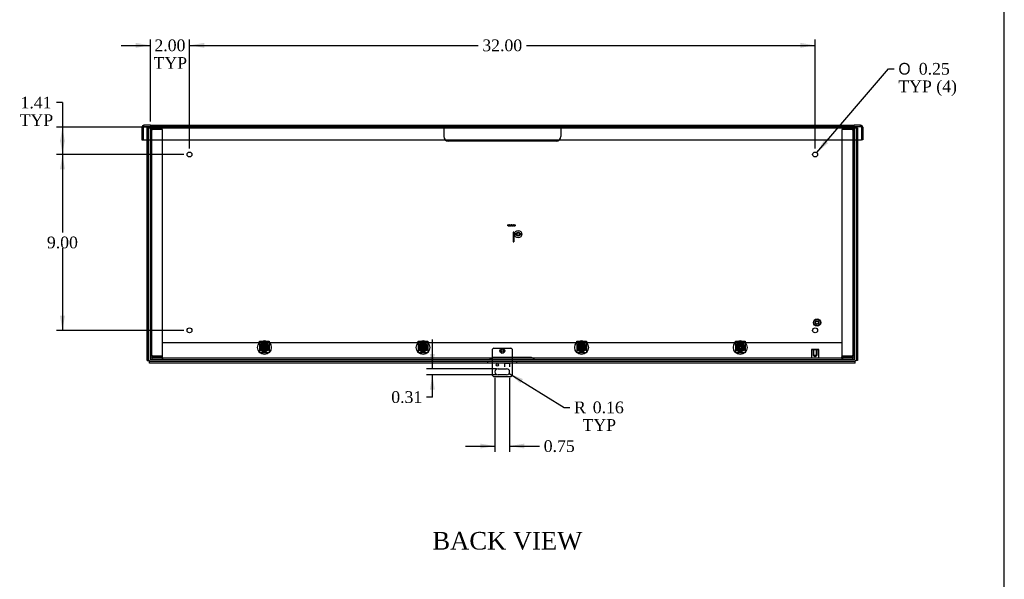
# Model space of a CAD drawing. Header units: inches. Extents: x 1 to 150, y -1 to 99.
# Tile 7 of 8: x 99 to 150, y 28 to 57. Entities that reach past the tile are written whole.
import ezdxf
from ezdxf.enums import TextEntityAlignment as Align
from ezdxf.lldxf.tags import DXFTag

# ---------------------------------------------------------------- set-up
doc = ezdxf.new("R2010")
doc.units = ezdxf.units.IN
doc.header["$MEASUREMENT"] = 0
for name, color, linetype in [('COM55240', 7, 'Continuous'), ('COM70472-31', 7, 'Continuous'), ('COM70473-31', 7, 'Continuous'), ('COM70474-5', 7, 'Continuous'), ('COM70475', 7, 'Continuous'), ('Default', 7, 'Continuous'), ('GRDKITSTARWASHER', 7, 'Continuous'), ('NTS16522', 7, 'Continuous'), ('RNG17670', 7, 'Continuous'), ('RVT19019', 7, 'Continuous'), ('SCS18970', 7, 'Continuous'), ('SCS19475', 7, 'Continuous'), ('STD26152', 7, 'Continuous'), ('WAF250205', 7, 'Continuous')]:
    doc.layers.add(name, color=color, linetype=linetype)
doc.styles.add('SEACAD_Solid_Edge_ANSI1_Symbols', font='txt')
doc.styles.add('SEACAD_Times_New_Roman', font='times.ttf')
tags = doc.linetypes.add('HIDDEN2', pattern=[0.1875, 0.125, -0.0625]).pattern_tags.tags
tags[6:7] = [DXFTag(74, 4), DXFTag(75, 0), DXFTag(340, '0'), DXFTag(46, 0.0), DXFTag(50, 0.0), DXFTag(44, 0.0), DXFTag(45, 0.0)]
tags[4:5] = [DXFTag(74, 4), DXFTag(75, 0), DXFTag(340, '0'), DXFTag(46, 0.0), DXFTag(50, 0.0), DXFTag(44, 0.0), DXFTag(45, 0.0)]
doc.dimstyles.new('HAMMOND_(STH_-_120x80)', dxfattribs={"dimtxt": 0.6, "dimasz": 0.75, "dimexe": 0.3, "dimexo": 0.3, "dimgap": 0.15, "dimtad": 0, "dimtih": 1, "dimtoh": 1, "dimzin": 0, "dimdsep": 46, "dimtxsty": 'SEACAD_Times_New_Roman', "dimblk1": '_SE_FILLED', "dimblk2": '_SE_FILLED', "dimsah": 1, "dimcen": 0.3, "dimadec": 0, "dimazin": 0, "dimtfac": 0.8, "dimtofl": 0, "dimtmove": 1, "dimatfit": 3, "dimfxl": 1, "dimtolj": 1, "dimtzin": 0, "dimarcsym": 0})

# ---------------------------------------------------------------- blocks, each defined once
blk = doc.blocks.new('SE7')
at = {"layer": 'COM55240', "color": 7, "linetype": 'HIDDEN2'}
for p, q in [((123.486, 39.138), (123.486, 39.673)), ((123.548, 39.736), (124.423, 39.736)), ((124.486, 39.673), (124.486, 39.138)), ((123.486, 38.966), (123.486, 39.038)), ((124.111, 38.986), (124.361, 38.986)), ((124.111, 38.966), (124.111, 38.986)), ((124.111, 38.985), (124.361, 38.985)), ((124.111, 38.985), (124.111, 38.966)), ((124.361, 38.986), (124.361, 38.966)), ((124.361, 38.985), (124.361, 38.966)), ((124.486, 39.038), (124.486, 38.966))]:
    blk.add_line(p, q, dxfattribs=at)
at = {"layer": 'COM55240', "color": 7, "linetype": 'Continuous'}
for p, q in [((123.486, 39.038), (123.486, 39.138)), ((123.486, 38.329), (123.486, 38.966)), ((124.111, 38.767), (124.111, 38.966)), ((124.111, 38.966), (124.111, 38.961)), ((124.111, 38.779), (124.111, 38.961)), ((124.111, 38.961), (124.361, 38.961)), ((124.361, 38.966), (124.361, 38.767)), ((124.361, 38.966), (124.361, 38.961)), ((124.361, 38.961), (124.361, 38.779)), ((124.486, 39.138), (124.486, 39.038)), ((124.486, 38.966), (124.486, 38.329)), ((123.767, 38.673), (124.205, 38.673)), ((124.205, 38.361), (123.767, 38.361)), ((124.111, 38.779), (124.111, 38.767)), ((124.111, 38.767), (124.111, 38.767)), ((124.361, 38.767), (124.361, 38.779)), ((124.361, 38.767), (124.361, 38.767)), ((124.423, 38.267), (123.548, 38.267))]:
    blk.add_line(p, q, dxfattribs=at)
at = {"layer": 'COM55240', "color": 7, "linetype": 'HIDDEN2'}
blk.add_circle((123.986, 39.588), 0.0685, dxfattribs=at)
at = {"layer": 'COM55240', "color": 7, "linetype": 'Continuous'}
blk.add_circle((123.736, 38.867), 0.0625, dxfattribs=at)
at = {"layer": 'COM55240', "color": 7, "linetype": 'HIDDEN2'}
for centre, start, end in [((123.6, 39.622), 114.2952, 155.7048), ((124.372, 39.622), 24.2952, 65.7048)]:
    blk.add_arc(centre, 0.125, start, end, dxfattribs=at)
at = {"layer": 'COM55240', "color": 7, "linetype": 'Continuous'}
for centre, radius, start, end in [((123.6, 38.381), 0.125, 204.2952, 245.7048), ((123.767, 38.517), 0.156, 90, 270), ((124.205, 38.517), 0.156, 270, 90), ((124.372, 38.381), 0.125, 294.2952, 335.7048)]:
    blk.add_arc(centre, radius, start, end, dxfattribs=at)
at = {"layer": 'COM70472-31', "color": 7, "linetype": 'HIDDEN2'}
for p, q in [((105.548, 51.03), (105.62, 51.03)), ((105.656, 51.066), (105.656, 51.138)), ((105.986, 51.066), (141.986, 51.066)), ((142.315, 51.066), (142.315, 51.138)), ((142.423, 51.03), (142.351, 51.03)), ((105.814, 50.388), (142.158, 50.388)), ((106.611, 40.013), (141.361, 40.013)), ((106.611, 39.282), (106.611, 39.335)), ((141.361, 39.335), (141.361, 39.282)), ((141.986, 39.21), (105.986, 39.21)), ((106.581, 39.21), (106.581, 39.138)), ((106.611, 39.21), (106.611, 39.138)), ((123.361, 39.21), (123.361, 39.138)), ((123.366, 39.138), (123.366, 39.21)), ((125.486, 39.246), (123.486, 39.246)), ((125.606, 39.138), (125.606, 39.21)), ((125.611, 39.138), (125.611, 39.21)), ((141.361, 39.21), (141.361, 39.138)), ((141.391, 39.21), (141.391, 39.138))]:
    blk.add_line(p, q, dxfattribs=at)
at = {"layer": 'COM70472-31', "color": 7, "linetype": 'Continuous'}
for p, q in [((105.548, 51.03), (105.548, 50.388)), ((105.62, 51.03), (105.62, 50.388)), ((105.621, 51.03), (105.621, 50.388)), ((105.986, 51.138), (105.656, 51.138)), ((105.656, 51.066), (105.986, 51.066)), ((105.986, 51.138), (141.986, 51.138)), ((105.986, 51.138), (105.986, 51.03)), ((105.986, 39.246), (105.986, 51.03)), ((141.986, 51.03), (141.986, 51.138)), ((142.315, 51.138), (141.986, 51.138)), ((141.986, 51.066), (142.315, 51.066)), ((141.986, 51.03), (141.986, 39.246)), ((142.351, 51.03), (142.351, 50.388)), ((142.351, 51.03), (142.351, 50.388)), ((142.423, 51.03), (142.423, 50.388)), ((105.548, 50.388), (105.62, 50.388)), ((105.621, 50.388), (105.814, 50.388)), ((142.158, 50.388), (142.351, 50.388)), ((142.423, 50.388), (142.351, 50.388)), ((105.986, 39.138), (105.986, 39.246)), ((141.986, 39.138), (105.986, 39.138)), ((141.986, 39.246), (141.986, 39.138))]:
    blk.add_line(p, q, dxfattribs=at)
for centre in [(107.986, 49.638), (139.986, 49.638), (107.986, 40.638), (139.986, 40.638)]:
    blk.add_circle(centre, 0.125, dxfattribs=at)
at = {"layer": 'COM70472-31', "color": 7, "linetype": 'HIDDEN2'}
for centre in [(111.814, 39.763), (119.929, 39.763), (128.043, 39.763), (136.158, 39.763)]:
    blk.add_circle(centre, 0.115, dxfattribs=at)
at = {"layer": 'COM70472-31', "color": 7, "linetype": 'Continuous'}
for centre, radius, start, end in [((105.656, 51.03), 0.108, 90, 180), ((105.656, 51.03), 0.036, 90, 180), ((142.315, 51.03), 0.108, 0, 90), ((142.315, 51.03), 0.036, 0, 90)]:
    blk.add_arc(centre, radius, start, end, dxfattribs=at)
for points in [[(105.621, 51.03), (105.622, 51.035), (105.623, 51.04), (105.624, 51.045)], [(142.348, 51.044), (142.349, 51.039), (142.35, 51.034), (142.351, 51.03)]]:
    blk.add_open_spline(points, degree=3, dxfattribs=at)
at = {"layer": 'COM70472-31', "color": 7, "linetype": 'HIDDEN2'}
for points, knots in [([(105.624, 51.045), (105.626, 51.054), (105.628, 51.062), (105.633, 51.084), (105.636, 51.096), (105.642, 51.116), (105.645, 51.124), (105.65, 51.135), (105.653, 51.138), (105.656, 51.138)], [0.0885079, 0.0885079, 0.0885079, 0.0885079, 0.25, 0.25, 0.5, 0.5, 0.75, 0.75, 1, 1, 1, 1]), ([(142.315, 51.138), (142.318, 51.138), (142.321, 51.135), (142.327, 51.124), (142.33, 51.116), (142.336, 51.096), (142.339, 51.084), (142.344, 51.062), (142.346, 51.053), (142.348, 51.044)], [0, 0, 0, 0, 0.25, 0.25, 0.5, 0.5, 0.75, 0.75, 0.9146633, 0.9146633, 0.9146633, 0.9146633]), ([(123.366, 39.138), (123.368, 39.138), (123.37, 39.14), (123.376, 39.147), (123.379, 39.152), (123.387, 39.164), (123.391, 39.171), (123.4, 39.186), (123.405, 39.193), (123.416, 39.207), (123.422, 39.213), (123.434, 39.225), (123.44, 39.23), (123.453, 39.237), (123.459, 39.241), (123.472, 39.245), (123.479, 39.246), (123.486, 39.246)], [0, 0, 0, 0, 0.125, 0.125, 0.25, 0.25, 0.375, 0.375, 0.5, 0.5, 0.625, 0.625, 0.75, 0.75, 0.875, 0.875, 1, 1, 1, 1]), ([(123.366, 39.21), (123.366, 39.21), (123.367, 39.21), (123.369, 39.21), (123.372, 39.211), (123.374, 39.212), (123.377, 39.213), (123.38, 39.215), (123.383, 39.216), (123.386, 39.218), (123.39, 39.22), (123.394, 39.222), (123.398, 39.224), (123.402, 39.226), (123.406, 39.228), (123.415, 39.232), (123.428, 39.237), (123.444, 39.241), (123.459, 39.244), (123.473, 39.245), (123.481, 39.245), (123.486, 39.246)], [0, 0, 0, 0, 0.027466, 0.055461, 0.084035, 0.11323, 0.14308, 0.173615, 0.204858, 0.236824, 0.269518, 0.302936, 0.337071, 0.37191, 0.407439, 0.443638, 0.575107, 0.712953, 0.807502, 0.903408, 1, 1, 1, 1]), ([(125.486, 39.246), (125.493, 39.246), (125.499, 39.245), (125.513, 39.241), (125.519, 39.237), (125.532, 39.23), (125.538, 39.225), (125.55, 39.213), (125.556, 39.207), (125.567, 39.193), (125.572, 39.186), (125.581, 39.171), (125.585, 39.164), (125.593, 39.152), (125.596, 39.147), (125.602, 39.14), (125.604, 39.138), (125.606, 39.138)], [0, 0, 0, 0, 0.125, 0.125, 0.25, 0.25, 0.375, 0.375, 0.5, 0.5, 0.625, 0.625, 0.75, 0.75, 0.875, 0.875, 1, 1, 1, 1]), ([(125.486, 39.246), (125.489, 39.246), (125.495, 39.245), (125.504, 39.245), (125.513, 39.244), (125.521, 39.242), (125.53, 39.241), (125.538, 39.239), (125.546, 39.236), (125.554, 39.233), (125.564, 39.229), (125.576, 39.223), (125.587, 39.218), (125.595, 39.214), (125.599, 39.211), (125.603, 39.21), (125.605, 39.21), (125.606, 39.21)], [0, 0, 0, 0, 0.064467, 0.128729, 0.192586, 0.25584, 0.318296, 0.379772, 0.440105, 0.499142, 0.556739, 0.680356, 0.795221, 0.84942, 0.9015, 0.95162, 1, 1, 1, 1])]:
    blk.add_open_spline(points, degree=3, knots=knots, dxfattribs=at)
at = {"layer": 'COM70473-31', "color": 7, "linetype": 'Continuous'}
for p, q in [((105.814, 51.006), (105.886, 51.006)), ((105.814, 39.091), (105.814, 51.006)), ((105.886, 51.006), (105.922, 51.006)), ((105.886, 39.091), (105.886, 51.006)), ((105.922, 51.006), (105.986, 51.006)), ((141.986, 51.006), (142.05, 51.006)), ((142.05, 51.006), (142.086, 51.006)), ((142.086, 51.006), (142.086, 39.091)), ((142.158, 51.006), (142.086, 51.006)), ((142.158, 51.006), (142.158, 39.091)), ((105.814, 39.091), (105.886, 39.091)), ((105.886, 39.091), (105.922, 39.091)), ((105.922, 39.091), (105.939, 39.091)), ((105.939, 39.091), (105.939, 39.074)), ((105.939, 39.074), (105.939, 39.038)), ((105.939, 38.966), (105.939, 39.038)), ((142.033, 39.038), (105.939, 39.038)), ((142.033, 38.966), (105.939, 38.966)), ((142.033, 39.091), (142.05, 39.091)), ((142.033, 39.074), (142.033, 39.091)), ((142.033, 39.038), (142.033, 39.074)), ((142.033, 38.966), (142.033, 39.038)), ((142.05, 39.091), (142.086, 39.091)), ((142.158, 39.091), (142.086, 39.091))]:
    blk.add_line(p, q, dxfattribs=at)
at = {"layer": 'COM70473-31', "color": 7, "linetype": 'HIDDEN2'}
for p, q in [((105.986, 51.006), (141.986, 51.006)), ((123.236, 39.038), (123.236, 38.966)), ((124.736, 38.966), (124.736, 39.038))]:
    blk.add_line(p, q, dxfattribs=at)
for centre, radius in [((111.814, 39.763), 0.351), ((111.814, 39.763), 0.224), ((111.814, 39.763), 0.129), ((119.929, 39.763), 0.351), ((119.929, 39.763), 0.224), ((119.929, 39.763), 0.129), ((128.043, 39.763), 0.351), ((128.043, 39.763), 0.224), ((128.043, 39.763), 0.129), ((136.158, 39.763), 0.351), ((136.158, 39.763), 0.224), ((136.158, 39.763), 0.129)]:
    blk.add_circle(centre, radius, dxfattribs=at)
at = {"layer": 'COM70474-5', "color": 7, "linetype": 'HIDDEN2'}
for p, q in [((105.986, 50.921), (106.094, 50.921)), ((106.058, 50.938), (106.058, 50.921)), ((106.058, 39.335), (106.058, 50.921)), ((106.094, 51.046), (106.611, 51.046)), ((106.094, 50.974), (106.611, 50.974)), ((106.611, 50.921), (106.094, 50.921)), ((106.611, 51.046), (106.611, 50.974)), ((106.611, 39.335), (106.611, 50.921)), ((141.361, 51.046), (141.361, 50.974)), ((141.361, 51.046), (141.878, 51.046)), ((141.361, 50.974), (141.878, 50.974)), ((141.878, 50.921), (141.361, 50.921)), ((141.361, 50.921), (141.361, 39.335)), ((141.878, 50.921), (141.986, 50.921)), ((141.914, 50.921), (141.914, 50.938)), ((141.914, 50.921), (141.914, 39.335)), ((106.094, 39.335), (105.986, 39.335)), ((106.058, 39.335), (106.058, 39.318)), ((106.094, 39.335), (106.611, 39.335)), ((141.361, 39.335), (141.878, 39.335)), ((141.986, 39.335), (141.878, 39.335)), ((141.914, 39.318), (141.914, 39.335)), ((106.611, 39.282), (106.094, 39.282)), ((106.611, 39.21), (106.611, 39.282)), ((141.878, 39.282), (141.361, 39.282)), ((141.361, 39.21), (141.361, 39.282))]:
    blk.add_line(p, q, dxfattribs=at)
for centre, radius, start, end in [((106.094, 50.938), 0.108, 90, 180), ((106.094, 50.938), 0.036, 90, 180), ((141.878, 50.938), 0.108, 0, 90), ((141.878, 50.938), 0.036, 0, 90), ((106.094, 39.318), 0.108, 180, 270), ((106.094, 39.318), 0.036, 180, 270), ((141.878, 39.318), 0.108, 270, 0), ((141.878, 39.318), 0.036, 270, 0)]:
    blk.add_arc(centre, radius, start, end, dxfattribs=at)
at = {"layer": 'COM70475', "color": 7, "linetype": 'HIDDEN2'}
for p, q in [((120.986, 50.994), (120.986, 51.066)), ((120.986, 50.994), (120.986, 50.958)), ((121.236, 50.994), (120.986, 50.994)), ((120.986, 50.958), (120.986, 50.566)), ((126.736, 50.994), (121.236, 50.994)), ((122.361, 51.066), (122.361, 50.994)), ((122.611, 50.994), (122.611, 51.066)), ((125.361, 51.066), (125.361, 50.994)), ((125.611, 50.994), (125.611, 51.066)), ((126.986, 50.994), (126.736, 50.994)), ((126.986, 51.066), (126.986, 50.994)), ((126.986, 50.994), (126.986, 50.958)), ((126.986, 50.958), (126.986, 50.566)), ((126.736, 50.316), (121.236, 50.316))]:
    blk.add_line(p, q, dxfattribs=at)
for centre, start, end in [((121.236, 50.566), 180, 270), ((126.736, 50.566), 270, 0)]:
    blk.add_arc(centre, 0.25, start, end, dxfattribs=at)
at = {"layer": 'GRDKITSTARWASHER', "color": 7, "linetype": 'HIDDEN2'}
for p, q in [((124.27, 45.985), (124.27, 46.035)), ((124.281, 46.035), (124.27, 46.035)), ((124.281, 45.985), (124.27, 45.985)), ((124.281, 46.035), (124.281, 45.985)), ((124.281, 46.035), (124.332, 46.035)), ((124.281, 45.985), (124.332, 45.985)), ((124.332, 45.985), (124.332, 46.035)), ((124.361, 46.035), (124.332, 46.035)), ((124.361, 45.985), (124.332, 45.985)), ((124.336, 46.035), (124.336, 45.985)), ((124.341, 46.035), (124.341, 45.985)), ((124.361, 46.035), (124.361, 45.985)), ((124.361, 46.035), (124.392, 46.035)), ((124.361, 46.035), (124.361, 45.985)), ((124.361, 45.985), (124.392, 45.985)), ((124.378, 46.035), (124.378, 45.985)), ((124.392, 46.035), (124.392, 45.985)), ((124.392, 46.035), (124.443, 46.035)), ((124.392, 45.985), (124.443, 45.985)), ((124.443, 45.985), (124.443, 46.035)), ((124.478, 46.035), (124.443, 46.035)), ((124.478, 45.985), (124.443, 45.985)), ((124.452, 46.035), (124.452, 45.985)), ((124.469, 46.035), (124.469, 45.985)), ((124.478, 46.035), (124.529, 46.035)), ((124.478, 46.035), (124.478, 45.985)), ((124.478, 45.985), (124.529, 45.985)), ((124.529, 46.035), (124.529, 45.985)), ((124.529, 46.035), (124.561, 46.035)), ((124.529, 45.985), (124.561, 45.985)), ((124.543, 46.035), (124.543, 45.985)), ((124.561, 45.985), (124.561, 46.035)), ((124.589, 46.035), (124.561, 46.035)), ((124.561, 45.985), (124.561, 46.035)), ((124.589, 45.985), (124.561, 45.985)), ((124.58, 46.035), (124.58, 45.985)), ((124.586, 46.035), (124.586, 45.985)), ((124.589, 46.035), (124.64, 46.035)), ((124.589, 46.035), (124.589, 45.985)), ((124.589, 45.985), (124.64, 45.985)), ((124.651, 46.035), (124.64, 46.035)), ((124.64, 45.985), (124.64, 46.035)), ((124.651, 45.985), (124.64, 45.985)), ((124.651, 46.035), (124.651, 45.985))]:
    blk.add_line(p, q, dxfattribs=at)
at = {"layer": 'NTS16522', "color": 7, "linetype": 'HIDDEN2'}
for p, q in [((111.564, 40.06), (111.564, 40.092)), ((111.564, 40.092), (112.064, 40.092)), ((112.064, 40.074), (111.564, 40.074)), ((111.564, 40.06), (111.564, 39.524)), ((112.064, 39.982), (111.564, 39.982)), ((111.627, 39.87), (111.627, 39.713)), ((111.664, 39.938), (111.638, 39.913)), ((111.659, 39.918), (111.638, 39.913)), ((111.638, 39.913), (111.656, 39.895)), ((111.638, 39.612), (111.638, 39.913)), ((111.656, 39.895), (111.681, 39.921)), ((111.656, 39.895), (111.656, 39.63)), ((111.664, 39.938), (111.659, 39.918)), ((111.659, 39.918), (111.659, 39.608)), ((111.969, 39.918), (111.659, 39.918)), ((111.681, 39.921), (111.664, 39.938)), ((111.664, 39.938), (111.964, 39.938)), ((111.665, 39.614), (111.665, 39.911)), ((111.665, 39.911), (111.962, 39.911)), ((111.671, 39.906), (111.665, 39.911)), ((111.669, 39.903), (111.669, 39.799)), ((111.671, 39.906), (111.672, 39.906)), ((111.671, 39.713), (111.671, 39.87)), ((111.678, 39.898), (111.95, 39.898)), ((111.678, 39.72), (111.678, 39.805)), ((111.947, 39.921), (111.681, 39.921)), ((111.964, 39.938), (111.947, 39.921)), ((111.947, 39.921), (111.972, 39.895)), ((111.95, 39.805), (111.95, 39.72)), ((111.956, 39.906), (111.957, 39.906)), ((111.957, 39.906), (111.962, 39.911)), ((111.957, 39.87), (111.957, 39.713)), ((111.959, 39.799), (111.959, 39.903)), ((111.962, 39.911), (111.962, 39.614)), ((111.964, 39.938), (111.969, 39.918)), ((111.99, 39.913), (111.964, 39.938)), ((111.969, 39.608), (111.969, 39.918)), ((111.99, 39.913), (111.969, 39.918)), ((111.972, 39.895), (111.99, 39.913)), ((111.972, 39.63), (111.972, 39.895)), ((111.99, 39.913), (111.99, 39.612)), ((112.001, 39.713), (112.001, 39.87)), ((112.064, 40.092), (112.064, 40.06)), ((112.064, 40.06), (112.064, 39.524)), ((119.679, 40.06), (119.679, 40.092)), ((119.679, 40.092), (120.179, 40.092)), ((120.179, 40.074), (119.679, 40.074)), ((119.679, 40.06), (119.679, 39.524)), ((120.179, 39.982), (119.679, 39.982)), ((119.742, 39.87), (119.742, 39.713)), ((119.778, 39.938), (119.753, 39.913)), ((119.774, 39.918), (119.753, 39.913)), ((119.753, 39.913), (119.771, 39.895)), ((119.753, 39.612), (119.753, 39.913)), ((119.771, 39.895), (119.796, 39.921)), ((119.771, 39.895), (119.771, 39.63)), ((119.778, 39.938), (119.774, 39.918)), ((119.774, 39.918), (119.774, 39.608)), ((120.084, 39.918), (119.774, 39.918)), ((119.796, 39.921), (119.778, 39.938)), ((119.778, 39.938), (120.079, 39.938)), ((119.78, 39.614), (119.78, 39.911)), ((119.78, 39.911), (120.077, 39.911)), ((119.785, 39.906), (119.78, 39.911)), ((119.783, 39.903), (119.783, 39.799)), ((119.785, 39.906), (119.787, 39.906)), ((119.786, 39.713), (119.786, 39.87)), ((119.793, 39.898), (120.064, 39.898)), ((119.793, 39.72), (119.793, 39.805)), ((120.061, 39.921), (119.796, 39.921)), ((120.079, 39.938), (120.061, 39.921)), ((120.061, 39.921), (120.087, 39.895)), ((120.064, 39.805), (120.064, 39.72)), ((120.071, 39.906), (120.072, 39.906)), ((120.072, 39.906), (120.077, 39.911)), ((120.072, 39.87), (120.072, 39.713)), ((120.074, 39.799), (120.074, 39.903)), ((120.077, 39.911), (120.077, 39.614)), ((120.079, 39.938), (120.084, 39.918)), ((120.104, 39.913), (120.079, 39.938)), ((120.084, 39.608), (120.084, 39.918)), ((120.104, 39.913), (120.084, 39.918)), ((120.087, 39.895), (120.104, 39.913)), ((120.087, 39.63), (120.087, 39.895)), ((120.104, 39.913), (120.104, 39.612)), ((120.116, 39.713), (120.116, 39.87)), ((120.179, 40.092), (120.179, 40.06)), ((120.179, 40.06), (120.179, 39.524)), ((127.793, 40.06), (127.793, 40.092)), ((127.793, 40.092), (128.293, 40.092)), ((128.293, 40.074), (127.793, 40.074)), ((127.793, 40.06), (127.793, 39.524)), ((128.293, 39.982), (127.793, 39.982)), ((127.856, 39.87), (127.856, 39.713)), ((127.893, 39.938), (127.868, 39.913)), ((127.888, 39.918), (127.868, 39.913)), ((127.868, 39.913), (127.885, 39.895)), ((127.868, 39.612), (127.868, 39.913)), ((127.885, 39.895), (127.911, 39.921)), ((127.885, 39.895), (127.885, 39.63)), ((127.893, 39.938), (127.888, 39.918)), ((127.888, 39.918), (127.888, 39.608)), ((128.198, 39.918), (127.888, 39.918)), ((127.911, 39.921), (127.893, 39.938)), ((127.893, 39.938), (128.194, 39.938)), ((127.895, 39.614), (127.895, 39.911)), ((127.895, 39.911), (128.192, 39.911)), ((127.9, 39.906), (127.895, 39.911)), ((127.898, 39.903), (127.898, 39.799)), ((127.9, 39.906), (127.901, 39.906)), ((127.9, 39.713), (127.9, 39.87)), ((127.908, 39.898), (128.179, 39.898)), ((127.908, 39.72), (127.908, 39.805)), ((128.176, 39.921), (127.911, 39.921)), ((128.194, 39.938), (128.176, 39.921)), ((128.176, 39.921), (128.201, 39.895)), ((128.179, 39.805), (128.179, 39.72)), ((128.185, 39.906), (128.187, 39.906)), ((128.186, 39.87), (128.186, 39.713)), ((128.187, 39.906), (128.192, 39.911)), ((128.188, 39.799), (128.188, 39.903)), ((128.192, 39.911), (128.192, 39.614)), ((128.194, 39.938), (128.198, 39.918)), ((128.219, 39.913), (128.194, 39.938)), ((128.198, 39.608), (128.198, 39.918)), ((128.219, 39.913), (128.198, 39.918)), ((128.201, 39.895), (128.219, 39.913)), ((128.201, 39.63), (128.201, 39.895)), ((128.219, 39.913), (128.219, 39.612)), ((128.23, 39.713), (128.23, 39.87)), ((128.293, 40.092), (128.293, 40.06)), ((128.293, 40.06), (128.293, 39.524)), ((135.908, 40.06), (135.908, 40.092)), ((135.908, 40.092), (136.408, 40.092)), ((136.408, 40.074), (135.908, 40.074)), ((135.908, 40.06), (135.908, 39.524)), ((136.408, 39.982), (135.908, 39.982)), ((135.971, 39.87), (135.971, 39.713)), ((136.008, 39.938), (135.982, 39.913)), ((136.003, 39.918), (135.982, 39.913)), ((135.982, 39.913), (136, 39.895)), ((135.982, 39.612), (135.982, 39.913)), ((136, 39.895), (136.025, 39.921)), ((136, 39.895), (136, 39.63)), ((136.008, 39.938), (136.003, 39.918)), ((136.003, 39.918), (136.003, 39.608)), ((136.313, 39.918), (136.003, 39.918)), ((136.025, 39.921), (136.008, 39.938)), ((136.008, 39.938), (136.308, 39.938)), ((136.009, 39.614), (136.009, 39.911)), ((136.009, 39.911), (136.306, 39.911)), ((136.015, 39.906), (136.009, 39.911)), ((136.013, 39.903), (136.013, 39.799)), ((136.015, 39.906), (136.016, 39.906)), ((136.015, 39.713), (136.015, 39.87)), ((136.022, 39.898), (136.294, 39.898)), ((136.022, 39.72), (136.022, 39.805)), ((136.291, 39.921), (136.025, 39.921)), ((136.308, 39.938), (136.291, 39.921)), ((136.291, 39.921), (136.316, 39.895)), ((136.294, 39.805), (136.294, 39.72)), ((136.3, 39.906), (136.301, 39.906)), ((136.301, 39.906), (136.306, 39.911)), ((136.301, 39.87), (136.301, 39.713)), ((136.303, 39.799), (136.303, 39.903)), ((136.306, 39.911), (136.306, 39.614)), ((136.308, 39.938), (136.313, 39.918)), ((136.334, 39.913), (136.308, 39.938)), ((136.313, 39.608), (136.313, 39.918)), ((136.334, 39.913), (136.313, 39.918)), ((136.316, 39.895), (136.334, 39.913)), ((136.316, 39.63), (136.316, 39.895)), ((136.334, 39.913), (136.334, 39.612)), ((136.345, 39.713), (136.345, 39.87)), ((136.408, 40.092), (136.408, 40.06)), ((136.408, 40.06), (136.408, 39.524)), ((111.564, 39.492), (111.564, 39.524)), ((111.564, 39.509), (112.064, 39.509)), ((112.064, 39.492), (111.564, 39.492)), ((111.656, 39.63), (111.638, 39.612)), ((111.638, 39.612), (111.664, 39.587)), ((111.659, 39.608), (111.638, 39.612)), ((111.681, 39.605), (111.656, 39.63)), ((111.659, 39.608), (111.969, 39.608)), ((111.659, 39.608), (111.664, 39.587)), ((111.664, 39.587), (111.681, 39.605)), ((111.964, 39.587), (111.664, 39.587)), ((111.671, 39.619), (111.665, 39.614)), ((111.962, 39.614), (111.665, 39.614)), ((111.669, 39.726), (111.669, 39.622)), ((111.672, 39.619), (111.671, 39.619)), ((111.95, 39.627), (111.678, 39.627)), ((111.681, 39.605), (111.947, 39.605)), ((111.972, 39.63), (111.947, 39.605)), ((111.947, 39.605), (111.964, 39.587)), ((111.957, 39.619), (111.956, 39.619)), ((111.957, 39.619), (111.962, 39.614)), ((111.959, 39.622), (111.959, 39.726)), ((111.99, 39.612), (111.964, 39.587)), ((111.969, 39.608), (111.964, 39.587)), ((111.99, 39.612), (111.969, 39.608)), ((111.99, 39.612), (111.972, 39.63)), ((112.064, 39.524), (112.064, 39.492)), ((119.679, 39.492), (119.679, 39.524)), ((119.679, 39.509), (120.179, 39.509)), ((120.179, 39.492), (119.679, 39.492)), ((119.771, 39.63), (119.753, 39.612)), ((119.753, 39.612), (119.778, 39.587)), ((119.774, 39.608), (119.753, 39.612)), ((119.796, 39.605), (119.771, 39.63)), ((119.774, 39.608), (120.084, 39.608)), ((119.774, 39.608), (119.778, 39.587)), ((119.778, 39.587), (119.796, 39.605)), ((120.079, 39.587), (119.778, 39.587)), ((119.785, 39.619), (119.78, 39.614)), ((120.077, 39.614), (119.78, 39.614)), ((119.783, 39.726), (119.783, 39.622)), ((119.787, 39.619), (119.785, 39.619)), ((120.064, 39.627), (119.793, 39.627)), ((119.796, 39.605), (120.061, 39.605)), ((120.087, 39.63), (120.061, 39.605)), ((120.061, 39.605), (120.079, 39.587)), ((120.072, 39.619), (120.071, 39.619)), ((120.072, 39.619), (120.077, 39.614)), ((120.074, 39.622), (120.074, 39.726)), ((120.104, 39.612), (120.079, 39.587)), ((120.084, 39.608), (120.079, 39.587)), ((120.104, 39.612), (120.084, 39.608)), ((120.104, 39.612), (120.087, 39.63)), ((120.179, 39.524), (120.179, 39.492)), ((127.793, 39.492), (127.793, 39.524)), ((127.793, 39.509), (128.293, 39.509)), ((128.293, 39.492), (127.793, 39.492)), ((127.885, 39.63), (127.868, 39.612)), ((127.868, 39.612), (127.893, 39.587)), ((127.888, 39.608), (127.868, 39.612)), ((127.911, 39.605), (127.885, 39.63)), ((127.888, 39.608), (128.198, 39.608)), ((127.888, 39.608), (127.893, 39.587)), ((127.893, 39.587), (127.911, 39.605)), ((128.194, 39.587), (127.893, 39.587)), ((127.9, 39.619), (127.895, 39.614)), ((128.192, 39.614), (127.895, 39.614)), ((127.898, 39.726), (127.898, 39.622)), ((127.901, 39.619), (127.9, 39.619)), ((128.179, 39.627), (127.908, 39.627)), ((127.911, 39.605), (128.176, 39.605)), ((128.201, 39.63), (128.176, 39.605)), ((128.176, 39.605), (128.194, 39.587)), ((128.187, 39.619), (128.185, 39.619)), ((128.187, 39.619), (128.192, 39.614)), ((128.188, 39.622), (128.188, 39.726)), ((128.219, 39.612), (128.194, 39.587)), ((128.198, 39.608), (128.194, 39.587)), ((128.219, 39.612), (128.198, 39.608)), ((128.219, 39.612), (128.201, 39.63)), ((128.293, 39.524), (128.293, 39.492)), ((135.908, 39.492), (135.908, 39.524)), ((135.908, 39.509), (136.408, 39.509)), ((136.408, 39.492), (135.908, 39.492)), ((136, 39.63), (135.982, 39.612)), ((135.982, 39.612), (136.008, 39.587)), ((136.003, 39.608), (135.982, 39.612)), ((136.025, 39.605), (136, 39.63)), ((136.003, 39.608), (136.313, 39.608)), ((136.003, 39.608), (136.008, 39.587)), ((136.008, 39.587), (136.025, 39.605)), ((136.308, 39.587), (136.008, 39.587)), ((136.015, 39.619), (136.009, 39.614)), ((136.306, 39.614), (136.009, 39.614)), ((136.013, 39.726), (136.013, 39.622)), ((136.016, 39.619), (136.015, 39.619)), ((136.294, 39.627), (136.022, 39.627)), ((136.025, 39.605), (136.291, 39.605)), ((136.316, 39.63), (136.291, 39.605)), ((136.291, 39.605), (136.308, 39.587)), ((136.301, 39.619), (136.3, 39.619)), ((136.301, 39.619), (136.306, 39.614)), ((136.303, 39.622), (136.303, 39.726)), ((136.334, 39.612), (136.308, 39.587)), ((136.313, 39.608), (136.308, 39.587)), ((136.334, 39.612), (136.313, 39.608)), ((136.334, 39.612), (136.316, 39.63)), ((136.408, 39.524), (136.408, 39.492))]:
    blk.add_line(p, q, dxfattribs=at)
for centre, radius in [((111.814, 39.763), 0.107), ((111.814, 39.763), 0.095), ((111.814, 39.763), 0.0881), ((111.814, 39.763), 0.0781), ((119.929, 39.763), 0.107), ((119.929, 39.763), 0.095), ((119.929, 39.763), 0.0881), ((119.929, 39.763), 0.0781), ((128.043, 39.763), 0.107), ((128.043, 39.763), 0.095), ((128.043, 39.763), 0.0881), ((128.043, 39.763), 0.0781), ((136.158, 39.763), 0.107), ((136.158, 39.763), 0.095), ((136.158, 39.763), 0.0881), ((136.158, 39.763), 0.0781)]:
    blk.add_circle(centre, radius, dxfattribs=at)
for centre, radius, start, end in [((111.814, 39.783), 0.206, 24.9684, 155.0316), ((111.764, 39.851), 0.108, 151.3731, 208.6269), ((111.764, 39.851), 0.108, 149.4825, 151.3731), ((111.764, 39.851), 0.108, 208.6269, 210.5175), ((111.814, 39.716), 0.21, 47.0864, 132.9136), ((111.614, 39.852), 0.0796, 315.5614, 42.9885), ((112.014, 39.852), 0.0796, 137.0115, 224.4386), ((111.864, 39.851), 0.108, 28.6269, 30.5175), ((111.864, 39.851), 0.108, 329.4825, 331.3731), ((111.864, 39.851), 0.108, 331.3731, 28.6269), ((119.929, 39.783), 0.206, 24.9684, 155.0316), ((119.879, 39.851), 0.108, 151.3731, 208.6269), ((119.879, 39.851), 0.108, 149.4825, 151.3731), ((119.879, 39.851), 0.108, 208.6269, 210.5175), ((119.728, 39.852), 0.0796, 315.5614, 42.9885), ((119.929, 39.716), 0.21, 47.0864, 132.9136), ((120.129, 39.852), 0.0796, 137.0115, 224.4386), ((119.979, 39.851), 0.108, 28.6269, 30.5175), ((119.979, 39.851), 0.108, 329.4825, 331.3731), ((119.979, 39.851), 0.108, 331.3731, 28.6269), ((128.043, 39.783), 0.206, 24.9684, 155.0316), ((127.993, 39.851), 0.108, 151.3731, 208.6269), ((127.993, 39.851), 0.108, 149.4825, 151.3731), ((127.993, 39.851), 0.108, 208.6269, 210.5175), ((128.043, 39.716), 0.21, 47.0864, 132.9136), ((127.843, 39.852), 0.0796, 315.5614, 42.9885), ((128.244, 39.852), 0.0796, 137.0115, 224.4386), ((128.093, 39.851), 0.108, 28.6269, 30.5175), ((128.093, 39.851), 0.108, 329.4825, 331.3731), ((128.093, 39.851), 0.108, 331.3731, 28.6269), ((136.158, 39.783), 0.206, 24.9684, 155.0316), ((136.108, 39.851), 0.108, 151.3731, 208.6269), ((136.108, 39.851), 0.108, 149.4825, 151.3731), ((136.108, 39.851), 0.108, 208.6269, 210.5175), ((136.158, 39.716), 0.21, 47.0864, 132.9136), ((135.958, 39.852), 0.0796, 315.5614, 42.9885), ((136.358, 39.852), 0.0796, 137.0115, 224.4386), ((136.208, 39.851), 0.108, 28.6269, 30.5175), ((136.208, 39.851), 0.108, 329.4825, 331.3731), ((136.208, 39.851), 0.108, 331.3731, 28.6269), ((111.649, 39.713), 0.022, 180, 0), ((111.764, 39.674), 0.108, 151.3731, 208.6269), ((111.764, 39.674), 0.108, 149.4825, 151.3731), ((111.764, 39.674), 0.108, 208.6269, 210.5175), ((111.614, 39.673), 0.0796, 317.0115, 44.4386), ((112.014, 39.673), 0.0796, 135.5614, 222.9885), ((111.864, 39.674), 0.108, 28.6269, 30.5175), ((111.979, 39.713), 0.022, 180, 0), ((111.864, 39.674), 0.108, 329.4825, 331.3731), ((111.864, 39.674), 0.108, 331.3731, 28.6269), ((119.764, 39.713), 0.022, 180, 0), ((119.879, 39.674), 0.108, 151.3731, 208.6269), ((119.879, 39.674), 0.108, 149.4825, 151.3731), ((119.879, 39.674), 0.108, 208.6269, 210.5175), ((119.728, 39.673), 0.0796, 317.0115, 44.4386), ((120.129, 39.673), 0.0796, 135.5614, 222.9885), ((119.979, 39.674), 0.108, 28.6269, 30.5175), ((120.094, 39.713), 0.022, 180, 0), ((119.979, 39.674), 0.108, 329.4825, 331.3731), ((119.979, 39.674), 0.108, 331.3731, 28.6269), ((127.878, 39.713), 0.022, 180, 0), ((127.993, 39.674), 0.108, 151.3731, 208.6269), ((127.993, 39.674), 0.108, 149.4825, 151.3731), ((127.993, 39.674), 0.108, 208.6269, 210.5175), ((127.843, 39.673), 0.0796, 317.0115, 44.4386), ((128.244, 39.673), 0.0796, 135.5614, 222.9885), ((128.208, 39.713), 0.022, 180, 0), ((128.093, 39.674), 0.108, 28.6269, 30.5175), ((128.093, 39.674), 0.108, 329.4825, 331.3731), ((128.093, 39.674), 0.108, 331.3731, 28.6269), ((135.993, 39.713), 0.022, 180, 0), ((136.108, 39.674), 0.108, 151.3731, 208.6269), ((136.108, 39.674), 0.108, 149.4825, 151.3731), ((136.108, 39.674), 0.108, 208.6269, 210.5175), ((135.958, 39.673), 0.0796, 317.0115, 44.4386), ((136.358, 39.673), 0.0796, 135.5614, 222.9885), ((136.208, 39.674), 0.108, 28.6269, 30.5175), ((136.323, 39.713), 0.022, 180, 0), ((136.208, 39.674), 0.108, 329.4825, 331.3731), ((136.208, 39.674), 0.108, 331.3731, 28.6269)]:
    blk.add_arc(centre, radius, start, end, dxfattribs=at)
at = {"layer": 'RNG17670', "color": 7, "linetype": 'HIDDEN2'}
for p, q in [((111.716, 39.902), (111.716, 39.84)), ((119.831, 39.902), (119.831, 39.84)), ((127.945, 39.902), (127.945, 39.84)), ((136.06, 39.902), (136.06, 39.84)), ((111.716, 39.623), (111.716, 39.685)), ((119.831, 39.623), (119.831, 39.685)), ((127.945, 39.623), (127.945, 39.685)), ((136.06, 39.623), (136.06, 39.685))]:
    blk.add_line(p, q, dxfattribs=at)
for centre, radius, start, end in [((111.814, 39.763), 0.17, 234.8958, 125.1042), ((111.814, 39.763), 0.125, 218.3358, 141.6642), ((119.929, 39.763), 0.17, 234.8958, 125.1042), ((119.929, 39.763), 0.125, 218.3358, 141.6642), ((128.043, 39.763), 0.17, 234.8958, 125.1042), ((128.043, 39.763), 0.125, 218.3358, 141.6642), ((136.158, 39.763), 0.17, 234.8958, 125.1042), ((136.158, 39.763), 0.125, 218.3358, 141.6642)]:
    blk.add_arc(centre, radius, start, end, dxfattribs=at)
at = {"layer": 'RVT19019', "color": 7, "linetype": 'HIDDEN2'}
for radius in [0.125, 0.0625]:
    blk.add_circle((123.986, 39.588), radius, dxfattribs=at)
at = {"layer": 'SCS18970', "color": 7, "linetype": 'HIDDEN2'}
for p, q in [((124.617, 45.593), (124.768, 45.593)), ((124.768, 45.533), (124.617, 45.533)), ((124.768, 45.657), (124.828, 45.657)), ((124.768, 45.593), (124.768, 45.657)), ((124.768, 45.469), (124.768, 45.533)), ((124.828, 45.469), (124.768, 45.469)), ((124.828, 45.657), (124.828, 45.593)), ((124.828, 45.593), (124.979, 45.593)), ((124.828, 45.533), (124.828, 45.469)), ((124.979, 45.533), (124.828, 45.533))]:
    blk.add_line(p, q, dxfattribs=at)
for radius in [0.183, 0.095, 0.0759]:
    blk.add_circle((124.798, 45.563), radius, dxfattribs=at)
for start, end in [(170.5813, 189.4187), (350.5813, 9.4187)]:
    blk.add_arc((124.798, 45.563), 0.183, start, end, dxfattribs=at)
at = {"layer": 'SCS19475', "color": 7, "linetype": 'HIDDEN2'}
for p, q in [((111.656, 39.79), (111.799, 39.79)), ((111.799, 39.79), (111.799, 39.85)), ((111.799, 39.85), (111.829, 39.85)), ((111.829, 39.85), (111.829, 39.79)), ((111.829, 39.79), (111.972, 39.79)), ((119.77, 39.79), (119.914, 39.79)), ((119.914, 39.79), (119.914, 39.85)), ((119.914, 39.85), (119.944, 39.85)), ((119.944, 39.85), (119.944, 39.79)), ((119.944, 39.79), (120.087, 39.79)), ((127.885, 39.79), (128.028, 39.79)), ((128.028, 39.79), (128.028, 39.85)), ((128.028, 39.85), (128.058, 39.85)), ((128.058, 39.85), (128.058, 39.79)), ((128.058, 39.79), (128.201, 39.79)), ((136, 39.79), (136.143, 39.79)), ((136.143, 39.79), (136.143, 39.85)), ((136.143, 39.85), (136.173, 39.85)), ((136.173, 39.85), (136.173, 39.79)), ((136.173, 39.79), (136.316, 39.79)), ((111.799, 39.735), (111.656, 39.735)), ((111.799, 39.675), (111.799, 39.735)), ((111.829, 39.675), (111.799, 39.675)), ((111.972, 39.735), (111.829, 39.735)), ((111.829, 39.735), (111.829, 39.675)), ((119.914, 39.735), (119.77, 39.735)), ((119.914, 39.675), (119.914, 39.735)), ((119.944, 39.675), (119.914, 39.675)), ((120.087, 39.735), (119.944, 39.735)), ((119.944, 39.735), (119.944, 39.675)), ((128.028, 39.735), (127.885, 39.735)), ((128.028, 39.675), (128.028, 39.735)), ((128.058, 39.675), (128.028, 39.675)), ((128.201, 39.735), (128.058, 39.735)), ((128.058, 39.735), (128.058, 39.675)), ((136.143, 39.735), (136, 39.735)), ((136.143, 39.675), (136.143, 39.735)), ((136.173, 39.675), (136.143, 39.675)), ((136.316, 39.735), (136.173, 39.735)), ((136.173, 39.735), (136.173, 39.675))]:
    blk.add_line(p, q, dxfattribs=at)
for centre, radius in [((111.814, 39.763), 0.178), ((111.814, 39.763), 0.179), ((111.814, 39.763), 0.095), ((111.814, 39.763), 0.0759), ((111.814, 39.763), 0.074), ((111.814, 39.763), 0.0655), ((119.929, 39.763), 0.178), ((119.929, 39.763), 0.179), ((119.929, 39.763), 0.095), ((119.929, 39.763), 0.0759), ((119.929, 39.763), 0.074), ((119.929, 39.763), 0.0655), ((128.043, 39.763), 0.178), ((128.043, 39.763), 0.179), ((128.043, 39.763), 0.095), ((128.043, 39.763), 0.0759), ((128.043, 39.763), 0.074), ((128.043, 39.763), 0.0655), ((136.158, 39.763), 0.178), ((136.158, 39.763), 0.179), ((136.158, 39.763), 0.095), ((136.158, 39.763), 0.0759), ((136.158, 39.763), 0.074), ((136.158, 39.763), 0.0655)]:
    blk.add_circle(centre, radius, dxfattribs=at)
for centre, radius, start, end in [((111.814, 39.763), 0.161, 170.136, 189.864), ((111.814, 39.763), 0.0631, 103.7481, 154.1702), ((111.814, 39.763), 0.0631, 25.8298, 76.2519), ((111.814, 39.763), 0.161, 350.136, 9.864), ((119.929, 39.763), 0.161, 170.136, 189.864), ((119.929, 39.763), 0.0631, 103.7481, 154.1702), ((119.929, 39.763), 0.0631, 25.8298, 76.2519), ((119.929, 39.763), 0.161, 350.136, 9.864), ((128.043, 39.763), 0.161, 170.136, 189.864), ((128.043, 39.763), 0.0631, 103.7481, 154.1702), ((128.043, 39.763), 0.0631, 25.8298, 76.2519), ((128.043, 39.763), 0.161, 350.136, 9.864), ((136.158, 39.763), 0.161, 170.136, 189.864), ((136.158, 39.763), 0.0631, 103.7481, 154.1702), ((136.158, 39.763), 0.0631, 25.8298, 76.2519), ((136.158, 39.763), 0.161, 350.136, 9.864), ((111.814, 39.763), 0.0631, 205.8298, 256.2519), ((111.814, 39.763), 0.0631, 283.7481, 334.1702), ((119.929, 39.763), 0.0631, 205.8298, 256.2519), ((119.929, 39.763), 0.0631, 283.7481, 334.1702), ((128.043, 39.763), 0.0631, 205.8298, 256.2519), ((128.043, 39.763), 0.0631, 283.7481, 334.1702), ((136.158, 39.763), 0.0631, 205.8298, 256.2519), ((136.158, 39.763), 0.0631, 283.7481, 334.1702)]:
    blk.add_arc(centre, radius, start, end, dxfattribs=at)
at = {"layer": 'STD26152', "color": 7, "linetype": 'HIDDEN2'}
for p, q in [((139.818, 39.67), (139.798, 39.65)), ((140.173, 39.65), (139.798, 39.65)), ((139.798, 39.65), (139.798, 39.23)), ((139.818, 39.67), (140.153, 39.67)), ((139.891, 39.67), (139.891, 39.35)), ((139.891, 39.35), (139.908, 39.35)), ((139.908, 39.67), (139.908, 39.35)), ((140.064, 39.35), (139.908, 39.35)), ((139.908, 39.35), (139.986, 39.303)), ((139.986, 39.303), (140.064, 39.35)), ((140.064, 39.35), (140.064, 39.67)), ((140.081, 39.35), (140.064, 39.35)), ((140.081, 39.67), (140.081, 39.35)), ((140.173, 39.65), (140.153, 39.67)), ((140.173, 39.23), (140.173, 39.65)), ((139.798, 39.23), (140.173, 39.23)), ((139.798, 39.23), (139.818, 39.21)), ((140.153, 39.21), (140.173, 39.23))]:
    blk.add_line(p, q, dxfattribs=at)
for radius in [0.188, 0.168, 0.095, 0.0781]:
    blk.add_circle((140.086, 41.038), radius, dxfattribs=at)
at = {"layer": 'WAF250205', "color": 7, "linetype": 'HIDDEN2'}
for p, q in [((124.538, 45.663), (124.538, 45.163)), ((124.572, 45.663), (124.538, 45.663)), ((124.572, 45.52), (124.538, 45.52)), ((124.572, 45.663), (124.572, 45.163)), ((124.538, 45.305), (124.572, 45.305)), ((124.538, 45.163), (124.572, 45.163))]:
    blk.add_line(p, q, dxfattribs=at)
blk = doc.blocks.new('DMBLK5631')
at = {"layer": 'Default', "linetype": 'Continuous'}
for points in [[(105.236, 55.35), (105.236, 55.1), (105.986, 55.225)], [(108.736, 55.35), (107.986, 55.225), (108.736, 55.1)]]:
    blk.add_hatch(color=7, dxfattribs=at).paths.add_polyline_path(points)
at = {"layer": 'Default', "color": 7, "linetype": 'Continuous'}
for p, q in [((105.986, 51.33), (105.986, 55.525)), ((107.986, 49.938), (107.986, 55.525)), ((104.486, 55.225), (105.986, 55.225)), ((107.986, 55.225), (109.486, 55.225))]:
    blk.add_line(p, q, dxfattribs=at)
at = {"layer": 'Default', "color": 7, "linetype": 'Continuous', "style": 'SEACAD_Times_New_Roman'}
for s, p in [('2.00', (106.19, 55.525)), ('TYP', (106.147, 54.625))]:
    blk.add_text(s, height=0.6, dxfattribs=at).set_placement(p, align=Align.TOP_LEFT)
blk = doc.blocks.new('_SE_FILLED')
at = {"color": 0}
blk.add_line((0, 0), (-1, 0), dxfattribs=at)
blk.add_solid([(0, 0), (-1, -0.1665), (-1, 0.1665), (0, 0)], dxfattribs=at)
blk = doc.blocks.new('DMBLK5632')
at = {"layer": 'Default', "linetype": 'Continuous'}
for points in [[(101.361, 48.888), (101.611, 48.888), (101.486, 49.638)], [(101.361, 41.388), (101.486, 40.638), (101.611, 41.388)]]:
    blk.add_hatch(color=7, dxfattribs=at).paths.add_polyline_path(points)
at = {"layer": 'Default', "color": 7, "linetype": 'Continuous'}
for p, q in [((107.686, 49.638), (101.186, 49.638)), ((101.486, 49.638), (101.486, 45.648)), ((101.486, 44.838), (101.486, 40.638)), ((107.686, 40.638), (101.186, 40.638))]:
    blk.add_line(p, q, dxfattribs=at)
at = {"layer": 'Default', "color": 7, "linetype": 'Continuous', "style": 'SEACAD_Times_New_Roman'}
blk.add_text('9.00', height=0.6, dxfattribs=at).set_placement((100.69, 45.438), align=Align.TOP_LEFT)
blk = doc.blocks.new('DMBLK5633')
at = {"layer": 'Default', "linetype": 'Continuous'}
blk.add_hatch(color=7, dxfattribs=at).paths.add_polyline_path([(140.459, 50.384), (140.067, 49.733), (140.649, 50.222)])
at = {"layer": 'Default', "color": 7, "linetype": 'Continuous'}
for p, q in [((140.067, 49.733), (143.736, 54.026)), ((143.736, 54.026), (144.036, 54.026))]:
    blk.add_line(p, q, dxfattribs=at)
for s, style, p in [('O', 'SEACAD_Solid_Edge_ANSI1_Symbols', (144.246, 54.326)), ('0.25', 'SEACAD_Times_New_Roman', (145.29, 54.326)), ('TYP (4)', 'SEACAD_Times_New_Roman', (144.246, 53.426))]:
    blk.add_text(s, height=0.6, dxfattribs=dict(at, style=style)).set_placement(p, align=Align.TOP_LEFT)
blk = doc.blocks.new('DMBLK5634')
at = {"layer": 'Default', "linetype": 'Continuous'}
for points in [[(122.861, 34.593), (123.611, 34.718), (122.861, 34.843)], [(125.111, 34.593), (125.111, 34.843), (124.361, 34.718)]]:
    blk.add_hatch(color=7, dxfattribs=at).paths.add_polyline_path(points)
at = {"layer": 'Default', "color": 7, "linetype": 'Continuous'}
for p, q in [((123.611, 38.217), (123.611, 34.418)), ((124.361, 38.217), (124.361, 34.418)), ((122.111, 34.718), (123.611, 34.718)), ((124.361, 34.718), (125.594, 34.718)), ((125.594, 34.718), (125.894, 34.718))]:
    blk.add_line(p, q, dxfattribs=at)
at = {"layer": 'Default', "color": 7, "linetype": 'Continuous', "style": 'SEACAD_Times_New_Roman'}
blk.add_text('0.75', height=0.6, dxfattribs=at).set_placement((126.104, 35.018), align=Align.TOP_LEFT)
blk = doc.blocks.new('DMBLK5635')
at = {"layer": 'Default', "linetype": 'Continuous'}
for points in [[(120.282, 39.423), (120.407, 38.673), (120.532, 39.423)], [(120.282, 37.611), (120.532, 37.611), (120.407, 38.361)]]:
    blk.add_hatch(color=7, dxfattribs=at).paths.add_polyline_path(points)
at = {"layer": 'Default', "color": 7, "linetype": 'Continuous'}
for p, q in [((120.407, 38.673), (120.407, 40.173)), ((123.686, 38.673), (120.107, 38.673)), ((123.686, 38.361), (120.107, 38.361)), ((120.407, 37.226), (120.407, 38.361)), ((120.407, 37.226), (120.107, 37.226))]:
    blk.add_line(p, q, dxfattribs=at)
at = {"layer": 'Default', "color": 7, "linetype": 'Continuous', "style": 'SEACAD_Times_New_Roman'}
blk.add_text('0.31', height=0.6, dxfattribs=at).set_placement((118.305, 37.526), align=Align.TOP_LEFT)
blk = doc.blocks.new('DMBLK5636')
at = {"layer": 'Default', "linetype": 'Continuous'}
blk.add_hatch(color=7, dxfattribs=at).paths.add_polyline_path([(125.041, 38.147), (124.338, 38.435), (124.91, 37.934)])
at = {"layer": 'Default', "color": 7, "linetype": 'Continuous'}
for p, q in [((124.338, 38.435), (127.146, 36.698)), ((127.146, 36.698), (127.446, 36.698))]:
    blk.add_line(p, q, dxfattribs=at)
at = {"layer": 'Default', "color": 7, "linetype": 'Continuous', "style": 'SEACAD_Times_New_Roman'}
for s, p in [('R', (127.656, 36.998)), ('0.16', (128.613, 36.998)), ('TYP', (128.092, 36.098))]:
    blk.add_text(s, height=0.6, dxfattribs=at).set_placement(p, align=Align.TOP_LEFT)
blk = doc.blocks.new('DMBLK5639')
at = {"layer": 'Default', "linetype": 'Continuous'}
for points in [[(108.736, 55.35), (107.986, 55.225), (108.736, 55.1)], [(139.236, 55.35), (139.236, 55.1), (139.986, 55.225)]]:
    blk.add_hatch(color=7, dxfattribs=at).paths.add_polyline_path(points)
at = {"layer": 'Default', "color": 7, "linetype": 'Continuous'}
for p, q in [((107.986, 49.938), (107.986, 55.525)), ((139.986, 49.938), (139.986, 55.525)), ((107.986, 55.225), (122.752, 55.225)), ((125.22, 55.225), (139.986, 55.225))]:
    blk.add_line(p, q, dxfattribs=at)
at = {"layer": 'Default', "color": 7, "linetype": 'Continuous', "style": 'SEACAD_Times_New_Roman'}
blk.add_text('32.00', height=0.6, dxfattribs=at).set_placement((122.962, 55.525), align=Align.TOP_LEFT)
blk = doc.blocks.new('DMBLK5640')
at = {"layer": 'Default', "linetype": 'Continuous'}
for points in [[(101.361, 50.296), (101.611, 50.296), (101.486, 51.046)], [(101.361, 50.388), (101.486, 49.638), (101.611, 50.388)]]:
    blk.add_hatch(color=7, dxfattribs=at).paths.add_polyline_path(points)
at = {"layer": 'Default', "color": 7, "linetype": 'Continuous'}
for p, q in [((101.486, 52.299), (101.186, 52.299)), ((101.486, 52.299), (101.486, 49.638)), ((105.794, 51.046), (101.186, 51.046)), ((107.686, 49.638), (101.186, 49.638))]:
    blk.add_line(p, q, dxfattribs=at)
at = {"layer": 'Default', "color": 7, "linetype": 'Continuous', "style": 'SEACAD_Times_New_Roman'}
for s, p in [('1.41', (99.341, 52.599)), ('TYP', (99.298, 51.699))]:
    blk.add_text(s, height=0.6, dxfattribs=at).set_placement(p, align=Align.TOP_LEFT)
blk = doc.blocks.new('BORDER')
at = {"layer": 'Default', "color": 7, "linetype": 'Continuous'}
blk.add_line((0, 0), (0, 27.86), dxfattribs=at)

msp = doc.modelspace()

# ---------------------------------------------------------------- block references
at = {"layer": 'Default', "color": 7, "xscale": 3.56, "yscale": 3.56, "zscale": 3.56}
msp.add_blockref('BORDER', (149.664, 0.311), dxfattribs=at)
at = {"layer": 'Default'}
msp.add_blockref('SE7', (0, 0), dxfattribs=at)

# ---------------------------------------------------------------- texts
at = {"layer": 'Default', "color": 7, "linetype": 'Continuous', "style": 'SEACAD_Times_New_Roman'}
msp.add_text('BACK VIEW', height=0.9, dxfattribs=at).set_placement((120.41, 30.323), align=Align.TOP_LEFT)

# ---------------------------------------------------------------- dimensions: what is measured, and where the dimension line sits
at = {"layer": 'Default', "color": 7, "linetype": 'Continuous'}
dim = msp.add_linear_dim(base=(107.986, 55.225), p1=(105.986, 51.03), p2=(107.986, 49.638), text='\\A1;<>\\PTYP', dimstyle='HAMMOND_(STH_-_120x80)', override={"dimtmove": 0}, dxfattribs=at)
dim.commit()
dim.dimension.update_dxf_attribs({"geometry": 'DMBLK5631', "text_midpoint": (106.986, 55.225), "dimtype": 160})
for base, p2, angle, picture, middle in [((107.986, 55.225), (139.986, 49.638), 0, 'DMBLK5639', (123.986, 55.225)), ((101.486, 49.638), (107.986, 40.638), 270, 'DMBLK5632', (101.486, 45.138))]:
    dim = msp.add_linear_dim(base=base, p1=(107.986, 49.638), p2=p2, angle=angle, text='\\A1;<>', dimstyle='HAMMOND_(STH_-_120x80)', override={"dimtmove": 0}, dxfattribs=at)
    dim.commit()
    dim.dimension.update_dxf_attribs({"geometry": picture, "text_midpoint": middle, "dimtype": 161})
dim = msp.add_diameter_dim_2p(p1=(139.905, 49.543), p2=(140.067, 49.733), text='\\A1;<>\\PTYP (4)', dimstyle='HAMMOND_(STH_-_120x80)', override={"dimtmove": 0}, dxfattribs=at)
dim.commit()
dim.dimension.update_dxf_attribs({"geometry": 'DMBLK5633', "text_midpoint": (144.036, 54.026), "dimtype": 163})
for base, p1, p2, angle, text, picture, middle, dimtype in [((101.486, 49.638), (106.611, 51.046), (107.986, 49.638), 90, '\\A1;<>\\PTYP', 'DMBLK5640', (101.186, 52.299), 160), ((120.407, 38.361), (123.986, 38.361), (123.986, 38.673), 90, '\\A1;<>', 'DMBLK5635', (120.107, 37.226), 161), ((123.611, 34.718), (123.611, 38.517), (124.361, 38.517), 0, '\\A1;<>', 'DMBLK5634', (125.894, 34.718), 161)]:
    dim = msp.add_linear_dim(base=base, p1=p1, p2=p2, angle=angle, text=text, dimstyle='HAMMOND_(STH_-_120x80)', dxfattribs=at)
    dim.commit()
    dim.dimension.update_dxf_attribs({"geometry": picture, "text_midpoint": middle, "dimtype": dimtype})
dim = msp.add_radius_dim(center=(124.205, 38.517), mpoint=(124.338, 38.435), text='\\A1;<>\\PTYP', dimstyle='HAMMOND_(STH_-_120x80)', override={"dimtmove": 0}, dxfattribs=at)
dim.commit()
dim.dimension.update_dxf_attribs({"geometry": 'DMBLK5636', "text_midpoint": (127.446, 36.698), "dimtype": 164})

doc.saveas('drawing.dxf')
